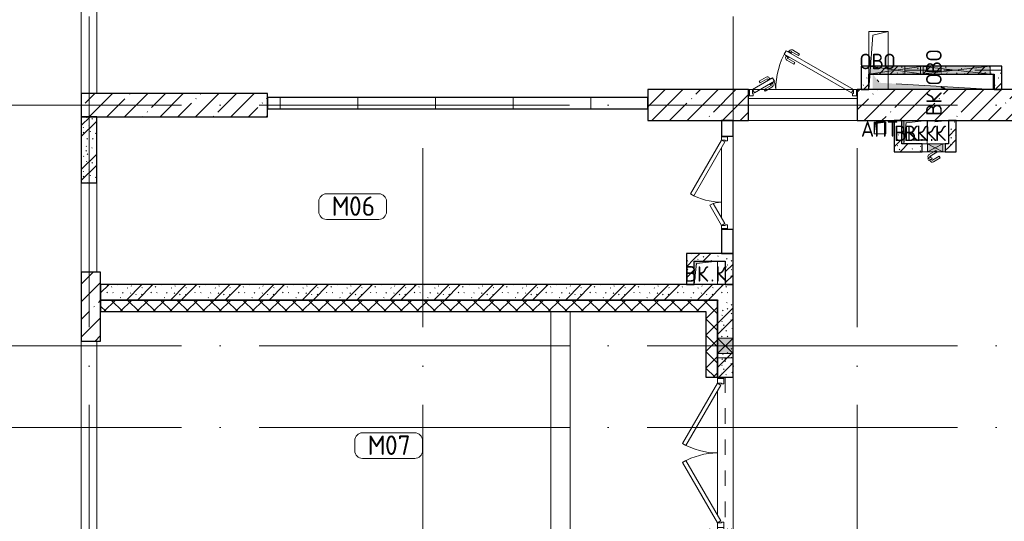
# Model space of a CAD drawing. Header units: millimetres. Extents: x -30540 to 175469, y -11730 to 122288.
# Tile 5 of 119: x -14358 to -1670, y 41090 to 47550. Entities that reach past the tile are written whole.
import ezdxf

# ---------------------------------------------------------------- set-up
doc = ezdxf.new("R2010")
doc.units = ezdxf.units.MM
for name, pattern in [('3_ Штрих_ 1 х 1 мм', [400, 200, -200]), ('ADSK_Линия сетки', [5000, 4000, -500, 0, -500]), ('ADSK_Штриховая_ш3 п1_5', [900, 600, -300])]:
    doc.linetypes.add(name, pattern=pattern)
for name, color, linetype, lineweight in [('A-____-NOTE-TEXT', 7, 'Continuous', 18), ('A-AREA-____-IDEN', 7, 'Continuous', 9), ('A-DOOR-____-MCUT', 7, 'Continuous', 9), ('A-DOOR-____-OTLN', 7, 'Continuous', 18), ('A-DOOR-FRAM-MCUT', 7, 'Continuous', 9), ('A-DOOR-OPNG-OTLN', 7, 'Continuous', 18), ('A-FLOR-____-OTLN', 7, 'Continuous', 18), ('A-GENM-____-OTLN', 7, 'Continuous', 18), ('A-GLAZ-____-MCUT', 7, 'Continuous', 9), ('A-GLAZ-____-OTLN', 7, 'Continuous', 18), ('A-WALL-____-MCUT', 7, 'Continuous', 40), ('A-WALL-____-OTLN', 7, 'Continuous', 18), ('A-WALL-____-PATT', 7, 'Continuous', 40), ('I-WALL-____-MCUT', 7, 'Continuous', 40), ('I-WALL-____-OTLN', 7, 'Continuous', 18), ('M-EQPM-____-OTLN', 7, 'Continuous', 18), ('S-BEAM-____-OTLN', 7, 'Continuous', 18), ('S-COLS-____-MCUT', 7, 'Continuous', 40), ('S-COLS-____-OTLN', 7, 'Continuous', 18), ('S-GRID-____-OTLN', 7, 'Continuous', 9)]:
    doc.layers.add(name, color=color, linetype=linetype, lineweight=lineweight)
doc.layers.add('A-AREA-____-OTLN', color=4, linetype='ADSK_Штриховая_ш3 п1_5', lineweight=40, true_color=0x00ffff)
doc.styles.add('GOST Common', font='GOST_Common.ttf', dxfattribs={"height": 200})
doc.styles.add('GOST Common_3', font='GOST_Common.ttf', dxfattribs={"height": 250})
pattern_1 = [(135, (300.56, 377.28), (-565.6854, 6e-14), [10, -790]), (135, (349.8, 474.73), (-565.6854, 6e-14), [10, -790]), (135, (423.93, 473.06), (-565.6854, 6e-14), [10, -790]), (135, (229.92, 447.9), (-565.6854, 6e-14), [10, -790]), (135, (155.08, 447.9), (-565.6854, 6e-14), [10, -790]), (135, (114.9, 369.03), (-565.6854, 6e-14), [10, -790]), (135, (132.43, 285.8), (-565.6854, 6e-14), [10, -790]), (135, (214.66, 322), (-565.6854, 6e-14), [10, -790]), (135, (198.16, 261.88), (-565.6854, 6e-14), [10, -790]), (135, (45.2, 272.9), (-565.6854, 6e-14), [10, -790]), (135, (42.32, 336.16), (-565.6854, 6e-14), [10, -790]), (135, (92.26, 192.24), (-565.6854, 6e-14), [10, -790]), (135, (7.07, 149.2), (-565.6854, 6e-14), [10, -790]), (135, (80.6, 95.1), (-565.6854, 6e-14), [10, -790]), (135, (79.53, 36.94), (-565.6854, 6e-14), [10, -790]), (135, (153.87, 74.56), (-565.6854, 6e-14), [10, -790]), (135, (228.35, 124.8), (-565.6854, 6e-14), [10, -790]), (135, (279.75, 180.4), (-565.6854, 6e-14), [10, -790]), (135, (282.9, 31.63), (-565.6854, 6e-14), [10, -790]), (135, (377.38, 53.45), (-565.6854, 6e-14), [10, -790]), (135, (352.28, 102.7), (-565.6854, 6e-14), [10, -790]), (135, (354.05, 0), (-565.6854, 6e-14), [10, -790]), (135, (553.23, 16.45), (-565.6854, 6e-14), [10, -790]), (135, (542.38, 63.45), (-565.6854, 6e-14), [10, -790]), (135, (536.58, 239.3), (-565.6854, 6e-14), [10, -790]), (135, (475.85, 203.9), (-565.6854, 6e-14), [10, -790]), (135, (475.85, 316.54), (-565.6854, 6e-14), [10, -790]), (135, (520.8, 408.7), (-565.6854, 6e-14), [10, -790]), (135, (551.1, 470.8), (-565.6854, 6e-14), [10, -790]), (135, (235.25, 537.93), (-565.6854, 6e-14), [10, -790]), (135, (407.25, 547.65), (-565.6854, 6e-14), [10, -790]), (135, (94.5, 558.6), (-565.6854, 6e-14), [10, -790]), (135, (46.4, 532.3), (-565.6854, 6e-14), [10, -790]), (135, (85.56, 465.04), (-565.6854, 6e-14), [10, -790]), (135, (355.53, 181.14), (-565.6854, 6e-14), [10, -790]), (135, (362.23, 243.6), (-565.6854, 6e-14), [10, -790]), (135, (413.45, 344.1), (-565.6854, 6e-14), [10, -790]), (135, (286.3, 273.25), (-565.6854, 6e-14), [10, -790]), (135, (423.02, 263.72), (-565.6854, 6e-14), [10, -790]), (135, (162.94, 190.2), (-565.6854, 6e-14), [10, -790]), (135, (470.25, 120.93), (-565.6854, 6e-14), [10, -790]), (135, (484.48, 9.78), (-565.6854, 6e-14), [10, -790]), (45, (0, 212.13), (-565.6854, 0), []), (45, (212.13, 0), (-565.6854, 0), []), (45, (353.55, 0), (-565.6854, 0), []), (45, (0, 353.55), (-565.6854, 0), [])]
pattern_2 = [(45, (0, 0), (-106.066, 106.066), []), (135, (0, 0), (-106.066, -106.066), [])]
pattern_3 = [(45, (0, 0), (-228.0985, 228.0985), []), (45, (228.1, 0), (-228.0985, 228.0985), [403.225, -80.645, 6.706, -73.939])]

# ---------------------------------------------------------------- blocks, each defined once
blk = doc.blocks.new('АР_Дверь двупольная - 1200х2100h_800_300__Глухая_1эт-4664851-01 ЭО')
at = {"layer": 'A-DOOR-____-MCUT', "color": 254, "lineweight": 15, "true_color": 0xcccccc}
for p, q in [((-143, 475), (-168, 432)), ((-168, 432), (525, 32)), ((550, 75), (-143, 475)), ((-550, 75), (-290, 225)), ((-265, 182), (-525, 32)), ((-290, 225), (-265, 182)), ((-525, 32), (-550, 75)), ((525, 32), (550, 75))]:
    blk.add_line(p, q, dxfattribs=at)
at = {"layer": 'A-DOOR-____-OTLN', "color": 254, "lineweight": 13, "true_color": 0xcccccc}
for centre, radius, start, end in [((550, 75), 800, 150, 180), ((-550, 75), 300, 0, 30)]:
    blk.add_arc(centre, radius, start, end, dxfattribs=at)
at = {"layer": 'A-DOOR-FRAM-MCUT', "color": 254, "lineweight": 15, "true_color": 0xcccccc}
for p, q in [((-590, 75), (-600, 75)), ((-590, 75), (-550, 75)), ((-590, -5), (-590, 75)), ((-550, 75), (-550, 25)), ((-550, 25), (-540, 25)), ((-540, 25), (-540, -5)), ((550, 25), (540, 25)), ((540, 25), (540, -5)), ((590, 75), (550, 75)), ((550, 75), (550, 25)), ((590, -5), (590, 75)), ((590, 75), (600, 75)), ((-590, -5), (-600, -5)), ((-540, -5), (-590, -5)), ((540, -5), (590, -5)), ((590, -5), (600, -5))]:
    blk.add_line(p, q, dxfattribs=at)
blk = doc.blocks.new('АР_Отверстие прямоугольное - АПТ-4905128-01 ЭО')
at = {"layer": 'A-GLAZ-____-OTLN', "lineweight": 13, "true_color": 0xf9f9f9}
blk.add_hatch(color=7, dxfattribs=at).paths.add_polyline_path([(225, 100), (25, 100), (25, -100), (225, -100)])
at = {"layer": 'A-GLAZ-____-MCUT', "color": 254, "lineweight": 15, "true_color": 0xcccccc}
for p, q in [((25, 100), (25, -100)), ((225, 100), (225, -100))]:
    blk.add_line(p, q, dxfattribs=at)
at = {"layer": 'A-GLAZ-____-OTLN', "color": 254, "lineweight": 5, "true_color": 0xcccccc}
for p, q in [((225, 100), (25, -100)), ((25, 100), (225, -100))]:
    blk.add_line(p, q, dxfattribs=at)
at = {"layer": 'A-GLAZ-____-OTLN', "color": 254, "lineweight": 13, "true_color": 0xcccccc}
for p, q in [((225, 100), (25, 100)), ((25, 100), (25, -100)), ((225, -100), (225, 100)), ((25, -100), (225, -100))]:
    blk.add_line(p, q, dxfattribs=at)
blk = doc.blocks.new('АР_Отверстие прямоугольное - ВК-4906702-01 ЭО')
at = {"layer": 'A-GLAZ-____-OTLN', "lineweight": 13, "true_color": 0xf9f9f9}
blk.add_hatch(color=7, dxfattribs=at).paths.add_polyline_path([(575, 50), (-325, 50), (-325, -50), (575, -50)])
at = {"layer": 'A-GLAZ-____-MCUT', "color": 254, "lineweight": 15, "true_color": 0xcccccc}
for p, q in [((-325, 50), (-325, -50)), ((575, 50), (575, -50))]:
    blk.add_line(p, q, dxfattribs=at)
at = {"layer": 'A-GLAZ-____-OTLN', "color": 254, "lineweight": 5, "true_color": 0xcccccc}
for p, q in [((-325, 50), (540, -46)), ((540, 46), (-325, -50)), ((575, 50), (540, 46)), ((540, -46), (575, -50))]:
    blk.add_line(p, q, dxfattribs=at)
at = {"layer": 'A-GLAZ-____-OTLN', "color": 254, "lineweight": 13, "true_color": 0xcccccc}
for p, q in [((540, 50), (-325, 50)), ((-325, 50), (-325, -50)), ((575, 50), (540, 50)), ((575, -50), (575, 50)), ((-325, -50), (540, -50)), ((540, -50), (575, -50))]:
    blk.add_line(p, q, dxfattribs=at)
blk = doc.blocks.new('АР_Отверстие прямоугольное - ВК_К-4905228-01 ЭО')
at = {"layer": 'A-GLAZ-____-OTLN', "lineweight": 13, "true_color": 0xf9f9f9}
blk.add_hatch(color=7, dxfattribs=at).paths.add_polyline_path([(25, 50), (25, -50), (225, -50), (225, 50)])
at = {"layer": 'A-GLAZ-____-MCUT', "color": 254, "lineweight": 15, "true_color": 0xcccccc}
for p, q in [((25, 50), (25, -50)), ((225, 50), (225, -50))]:
    blk.add_line(p, q, dxfattribs=at)
at = {"layer": 'A-GLAZ-____-OTLN', "color": 254, "lineweight": 5, "true_color": 0xcccccc}
for p, q in [((225, 50), (25, -50)), ((25, 50), (225, -50))]:
    blk.add_line(p, q, dxfattribs=at)
at = {"layer": 'A-GLAZ-____-OTLN', "color": 254, "lineweight": 13, "true_color": 0xcccccc}
for p, q in [((225, 50), (25, 50)), ((25, 50), (25, -50)), ((225, -50), (225, 50)), ((25, -50), (225, -50))]:
    blk.add_line(p, q, dxfattribs=at)
blk = doc.blocks.new('АР_Дверь двупольная - 1400х2100h_1000_300__Глухая_1эт-4659467-01 ЭО')
at = {"layer": 'A-DOOR-____-MCUT', "color": 254, "lineweight": 15, "true_color": 0xcccccc}
for p, q in [((-216, 700), (-241, 657)), ((-241, 657), (625, 157)), ((650, 200), (-216, 700)), ((-650, 200), (-390, 350)), ((-365, 307), (-625, 157)), ((-390, 350), (-365, 307)), ((-625, 157), (-650, 200)), ((625, 157), (650, 200))]:
    blk.add_line(p, q, dxfattribs=at)
at = {"layer": 'A-DOOR-____-OTLN', "color": 254, "lineweight": 5, "true_color": 0xcccccc}
for p, q in [((-219, 644), (-223, 637)), ((-223, 637), (-180, 612)), ((-194, 687), (-190, 694)), ((-190, 694), (-147, 669)), ((-180, 688), (-174, 699)), ((-158, 676), (-152, 686)), ((-147, 669), (-151, 662)), ((-56, 637), (-145, 688)), ((-44, 658), (-133, 710)), ((-56, 637), (-44, 658)), ((-213, 631), (-219, 621)), ((-119, 528), (-208, 580)), ((-191, 619), (-197, 608)), ((-106, 550), (-195, 601)), ((-180, 612), (-176, 619)), ((-106, 550), (-119, 528)), ((-562, 308), (-474, 360)), ((-550, 287), (-562, 308)), ((-550, 287), (-461, 338)), ((-416, 344), (-459, 319)), ((-459, 319), (-455, 312)), ((-448, 326), (-454, 336)), ((-427, 338), (-433, 349)), ((-426, 262), (-430, 269)), ((-383, 287), (-426, 262)), ((-412, 337), (-416, 344)), ((-415, 269), (-409, 258)), ((-394, 281), (-388, 271)), ((-387, 294), (-383, 287)), ((-500, 200), (-411, 251)), ((-500, 200), (-487, 178)), ((-487, 178), (-399, 230))]:
    blk.add_line(p, q, dxfattribs=at)
at = {"layer": 'A-DOOR-____-OTLN', "color": 254, "lineweight": 13, "true_color": 0xcccccc}
for centre, radius, start, end in [((650, 200), 1000, 150, 180), ((-650, 200), 300, 0, 30)]:
    blk.add_arc(centre, radius, start, end, dxfattribs=at)
at = {"layer": 'A-DOOR-____-OTLN', "color": 254, "lineweight": 5, "true_color": 0xcccccc}
for centre, radius, start, end in [((-148, 684), 30, 60, 150), ((-148, 684), 4.99, 60, 150), ((-193, 606), 30, 150, 240), ((-193, 606), 4.99, 150, 240), ((-459, 334), 30, 30, 120), ((-459, 334), 4.99, 30, 120), ((-414, 256), 4.99, 300, 30), ((-414, 256), 30, 300, 30)]:
    blk.add_arc(centre, radius, start, end, dxfattribs=at)
at = {"layer": 'A-DOOR-FRAM-MCUT', "color": 254, "lineweight": 15, "true_color": 0xcccccc}
for p, q in [((-690, 200), (-700, 200)), ((-690, 200), (-650, 200)), ((-690, 120), (-690, 200)), ((-650, 200), (-650, 150)), ((-650, 150), (-640, 150)), ((-640, 150), (-640, 120)), ((650, 150), (640, 150)), ((640, 150), (640, 120)), ((690, 200), (650, 200)), ((650, 200), (650, 150)), ((690, 120), (690, 200)), ((690, 200), (700, 200)), ((-690, 120), (-700, 120)), ((-640, 120), (-690, 120)), ((640, 120), (690, 120)), ((690, 120), (700, 120))]:
    blk.add_line(p, q, dxfattribs=at)
blk = doc.blocks.new('КР-Проем - Настраиваемый-3752251-01 ЭО')
at = {"layer": 'A-DOOR-OPNG-OTLN', "color": 254, "lineweight": 13, "true_color": 0xcccccc}
for p, q in [((-700, 200), (700, 200)), ((-700, -200), (700, -200))]:
    blk.add_line(p, q, dxfattribs=at)
blk = doc.blocks.new('АР_Дверь однопольная - 300х400h_200__ВК_ПУИ и аренда-7884490-01 ЭО')
at = {"layer": 'A-DOOR-____-OTLN', "color": 254, "lineweight": 5, "true_color": 0xcccccc}
for p, q in [((-84, 128), (4, 180)), ((-72, 107), (-84, 128)), ((-72, 107), (17, 158)), ((62, 164), (19, 139)), ((19, 139), (23, 133)), ((30, 146), (24, 156)), ((75, 142), (32, 117)), ((51, 158), (45, 169)), ((66, 158), (62, 164)), ((64, 136), (70, 125)), ((71, 149), (75, 142)), ((-42, 55), (47, 106)), ((-42, 55), (-39, 50)), ((-39, 50), (-29, 33)), ((-29, 33), (0, 50)), ((0, 50), (59, 84)), ((32, 117), (28, 124)), ((43, 123), (49, 113))]:
    blk.add_line(p, q, dxfattribs=at)
for centre, radius, start, end in [((19, 154), 30, 30, 120), ((19, 154), 4.99, 30, 120), ((44, 110), 4.99, 300, 30), ((44, 110), 30, 300, 30)]:
    blk.add_arc(centre, radius, start, end, dxfattribs=at)
blk = doc.blocks.new('АР_Отверстие прямоугольное - ОВО-5660007-01 ЭО')
at = {"layer": 'A-GLAZ-____-OTLN', "lineweight": 13, "true_color": 0xf9f9f9}
blk.add_hatch(color=7, dxfattribs=at).paths.add_polyline_path([(337.5, 50), (-225, 50), (-225, -50), (475, -50), (475, 50), (425, 50)])
at = {"layer": 'A-GLAZ-____-MCUT', "color": 254, "lineweight": 15, "true_color": 0xcccccc}
for p, q in [((-225, 50), (-225, -50)), ((475, 50), (475, -50))]:
    blk.add_line(p, q, dxfattribs=at)
at = {"layer": 'A-GLAZ-____-OTLN', "color": 254, "lineweight": 5, "true_color": 0xcccccc}
for p, q in [((475, 50), (-225, -50)), ((-225, 50), (475, -50))]:
    blk.add_line(p, q, dxfattribs=at)
at = {"layer": 'A-GLAZ-____-OTLN', "color": 254, "lineweight": 13, "true_color": 0xcccccc}
for p, q in [((475, 50), (-225, 50)), ((-225, 50), (-225, -50)), ((475, -50), (475, 50)), ((-225, -50), (475, -50))]:
    blk.add_line(p, q, dxfattribs=at)
blk = doc.blocks.new('АР_Дверь двупольная - 1950х2100h_900_900__Глухая_1эт_загрузка-4871853-01 ЭО')
at = {"layer": 'A-DOOR-____-MCUT', "color": 254, "lineweight": 15, "true_color": 0xcccccc}
for p, q in [((-900, 100), (-121, 550)), ((-121, 550), (-96, 507)), ((121, 550), (96, 507)), ((900, 100), (121, 550)), ((-96, 507), (-875, 57)), ((96, 507), (875, 57)), ((-875, 57), (-900, 100)), ((875, 57), (900, 100))]:
    blk.add_line(p, q, dxfattribs=at)
at = {"layer": 'A-DOOR-____-OTLN', "color": 254, "lineweight": 13, "true_color": 0xcccccc}
for centre, start, end in [((-900, 100), 0, 30), ((900, 100), 150, 180)]:
    blk.add_arc(centre, 900, start, end, dxfattribs=at)
at = {"layer": 'A-DOOR-FRAM-MCUT', "color": 254, "lineweight": 15, "true_color": 0xcccccc}
for p, q in [((-960, 100), (-975, 100)), ((-960, 20), (-975, 20)), ((-960, 100), (-900, 100)), ((-960, 20), (-960, 100)), ((-890, 20), (-960, 20)), ((-900, 100), (-900, 50)), ((-900, 50), (-890, 50)), ((-890, 50), (-890, 20)), ((900, 50), (890, 50)), ((890, 50), (890, 20)), ((890, 20), (960, 20)), ((960, 100), (900, 100)), ((900, 100), (900, 50)), ((960, 20), (960, 100)), ((960, 100), (975, 100)), ((960, 20), (975, 20))]:
    blk.add_line(p, q, dxfattribs=at)
blk = doc.blocks.new('АР_Перемычка - 200_Уx2_50x5__250-250-5284418-01 ЭО')
at = {"layer": 'S-BEAM-____-OTLN', "color": 254, "linetype": '3_ Штрих_ 1 х 1 мм', "lineweight": 15, "true_color": 0xdcdcdc}
for p, q in [((-1225, 100), (-1225, -100)), ((1225, 100), (1225, -100)), ((-1225, 0), (1225, 0))]:
    blk.add_line(p, q, dxfattribs=at)
blk = doc.blocks.new('АР_Перемычка - 100_Уx1_75x5__150-200-4900758-01 ЭО')
at = {"layer": 'S-BEAM-____-OTLN', "color": 254, "linetype": '3_ Штрих_ 1 х 1 мм', "lineweight": 15, "true_color": 0xdcdcdc}
for p, q in [((-600, 50), (-600, -50)), ((650, 50), (650, -50)), ((-600, 0), (-450, 0)), ((-450, 0), (415, 0)), ((415, 0), (450, 0)), ((450, 0), (650, 0))]:
    blk.add_line(p, q, dxfattribs=at)
blk = doc.blocks.new('АР_Канал вертикальный прямоугольный - ВК_К-5078168-01 ЭО')
at = {"layer": 'M-EQPM-____-OTLN', "lineweight": 13, "true_color": 0xe2e2e2}
h = blk.add_hatch(color=254, dxfattribs=at)
h.paths.add_polyline_path([(-300, -150), (-275, -8), (-275, 150), (-300, 150), (-300, 43)])
h.paths.add_polyline_path([(25, 128), (300, 150), (25, 150)])
at = {"layer": 'M-EQPM-____-OTLN', "color": 253, "lineweight": 13, "true_color": 0xaaaaaa}
for p, q in [((125, 136), (300, 150)), ((125, 136), (300, 150)), ((300, 150), (125, 150)), ((300, 150), (125, 150)), ((125, 150), (300, 150)), ((300, -150), (300, 150)), ((300, 150), (300, -150)), ((125, -150), (300, -150)), ((300, -150), (125, -150))]:
    blk.add_line(p, q, dxfattribs=at)
blk = doc.blocks.new('АР_Канал вертикальный прямоугольный - ВК_ОВО-5078170-01 ЭО')
at = {"layer": 'M-EQPM-____-OTLN', "lineweight": 13, "true_color": 0xe2e2e2}
blk.add_hatch(color=254, dxfattribs=at).paths.add_polyline_path([(-100, -775), (-12, 688), (100, 775), (-100, 775), (-100, -669)])
at = {"layer": 'M-EQPM-____-OTLN', "color": 253, "lineweight": 13, "true_color": 0xaaaaaa}
for p, q in [((0, 697), (24, 716)), ((0, 697), (24, 716)), ((100, 675), (100, 710)), ((100, 710), (100, 675)), ((-100, -775), (-25, 475)), ((-100, 475), (-100, -775)), ((-100, -775), (-25, 475)), ((-100, 475), (-100, -775)), ((-100, -775), (-100, 475)), ((100, -775), (100, 475)), ((100, 475), (100, -775)), ((-100, -775), (100, -775)), ((100, -775), (-100, -775))]:
    blk.add_line(p, q, dxfattribs=at)
blk = doc.blocks.new('АР_Канал вертикальный прямоугольный - ВК_К-5078175-01 ЭО')
at = {"layer": 'M-EQPM-____-OTLN', "lineweight": 13, "true_color": 0xe2e2e2}
blk.add_hatch(color=254, dxfattribs=at).paths.add_polyline_path([(-150, -150), (-120, 120), (150, 150), (-150, 150)])
at = {"layer": 'M-EQPM-____-OTLN', "color": 253, "lineweight": 13, "true_color": 0xaaaaaa}
for p, q in [((150, 150), (-150, 150)), ((-150, 150), (-150, -150)), ((150, 150), (-150, 150)), ((-150, 150), (-150, -150)), ((-150, -150), (-150, 150)), ((-150, 150), (150, 150)), ((-120, 120), (150, 150)), ((-120, 120), (150, 150)), ((150, -150), (150, 150)), ((150, 150), (150, -150)), ((-150, -150), (-120, 120)), ((-150, -150), (-120, 120)), ((-150, -150), (150, -150)), ((150, -150), (-150, -150))]:
    blk.add_line(p, q, dxfattribs=at)
blk = doc.blocks.new('АР_Канал вертикальный прямоугольный - ВК_К-5078220-01 ЭО')
at = {"layer": 'M-EQPM-____-OTLN', "lineweight": 13, "true_color": 0xe2e2e2}
blk.add_hatch(color=254, dxfattribs=at).paths.add_polyline_path([(-150, -150), (-120, 120), (150, 150), (-150, 150), (-150, 43)])
at = {"layer": 'M-EQPM-____-OTLN', "color": 253, "lineweight": 13, "true_color": 0xaaaaaa}
for p, q in [((150, 150), (-150, 150)), ((-150, 150), (-150, -150)), ((150, 150), (-150, 150)), ((-150, 150), (-150, -150)), ((-150, -150), (-150, 150)), ((-150, 150), (150, 150)), ((-120, 120), (150, 150)), ((-120, 120), (150, 150)), ((150, -150), (150, 150)), ((150, 150), (150, -150)), ((-150, -150), (-120, 120)), ((-150, -150), (-120, 120)), ((-150, -150), (150, -150)), ((150, -150), (-150, -150))]:
    blk.add_line(p, q, dxfattribs=at)
blk = doc.blocks.new('АР_Канал вертикальный прямоугольный - ОВО-5078222-01 ЭО')
at = {"layer": 'A-GENM-____-OTLN', "color": 253, "lineweight": 13, "true_color": 0xaaaaaa}
for p, q in [((-125, -90), (-125, 375)), ((-125, 375), (125, 375))]:
    blk.add_line(p, q, dxfattribs=at)
at = {"layer": 'M-EQPM-____-OTLN', "color": 253, "lineweight": 13, "true_color": 0xaaaaaa}
for p, q in [((-125, -375), (-125, 375)), ((-125, 375), (125, 375)), ((-125, -375), (-75, 325)), ((-75, 325), (125, 375)), ((125, 375), (125, -375)), ((125, -375), (-125, -375))]:
    blk.add_line(p, q, dxfattribs=at)
blk = doc.blocks.new('АР_Канал вертикальный прямоугольный - АПТ-5078281-01 ЭО')
at = {"layer": 'M-EQPM-____-OTLN', "lineweight": 13, "true_color": 0xe2e2e2}
blk.add_hatch(color=254, dxfattribs=at).paths.add_polyline_path([(-75, -75), (-60, 60), (75, 75), (-75, 75), (-75, -12)])
at = {"layer": 'M-EQPM-____-OTLN', "color": 253, "lineweight": 13, "true_color": 0xaaaaaa}
for p, q in [((75, 75), (-75, 75)), ((-75, 75), (-75, -75)), ((75, 75), (-75, 75)), ((-75, 75), (-75, -75)), ((-75, -75), (-75, 75)), ((-75, 75), (75, 75)), ((-75, -75), (-60, 60)), ((-75, -75), (-60, 60)), ((-60, 60), (75, 75)), ((-60, 60), (75, 75)), ((75, -75), (75, 75)), ((75, 75), (75, -75)), ((-75, -75), (75, -75)), ((75, -75), (-75, -75))]:
    blk.add_line(p, q, dxfattribs=at)
blk = doc.blocks.new('Наметкина 10_РД_АР_К1_отсоединено_rvt-1-01 ЭО')
at = {"layer": 'A-WALL-____-PATT', "lineweight": 5, "true_color": 0xcccccc}
h = blk.add_hatch(dxfattribs=at)
h.set_pattern_fill('FP_1', color=254, style=0, pattern_type=2)
h.set_pattern_definition(pattern_1)
h.paths.add_polyline_path([(-3515, 46650), (-3415, 46650), (-3415, 46950), (-3515, 46950), (-3515, 46850)])
h = blk.add_hatch(dxfattribs=at)
h.set_pattern_fill('FP_1', color=254, style=0, pattern_type=2)
h.set_pattern_definition(pattern_1)
h.paths.add_polyline_path([(-1850, 46850), (-1800, 46850), (-1800, 46950), (-3415, 46950), (-3415, 46850), (-1921, 46850)])
h = blk.add_hatch(dxfattribs=at)
h.set_pattern_fill('FP_1', color=254, style=0, pattern_type=2)
h.set_pattern_definition(pattern_1)
h.paths.add_polyline_path([(-1700, 46650), (-1700, 46950), (-1800, 46950), (-1800, 46650)])
h = blk.add_hatch(dxfattribs=at)
h.set_pattern_fill('FP_5', color=254, style=0, pattern_type=2)
h.set_pattern_definition(pattern_3)
h.paths.add_polyline_path([(-2665, 46250), (-1165, 46250), (-1165, 46650), (-3565, 46650), (-3565, 46250), (-2935, 46250)])
h.paths.add_polyline_path([(-6265, 46250), (-4965, 46250), (-4965, 46650), (-6265, 46650)])
h = blk.add_hatch(dxfattribs=at)
h.set_pattern_fill('FP_2', color=254, style=0, pattern_type=2)
h.set_pattern_definition([(0, (0, 0), (0, 1000), []), (90, (0, 0), (-1000, 6e-14), [])])
h.paths.add_polyline_path([(-6265, 46400), (-6265, 46550), (-11165, 46550), (-11165, 46400), (-8040, 46400)])
h = blk.add_hatch(dxfattribs=at)
h.set_pattern_fill('FP_1', color=254, style=0, pattern_type=2)
h.set_pattern_definition(pattern_1)
h.paths.add_polyline_path([(-13365, 45450), (-13365, 46300), (-13565, 46300), (-13565, 45450)])
h = blk.add_hatch(dxfattribs=at)
h.set_pattern_fill('FP_1', color=254, style=0, pattern_type=2)
h.set_pattern_definition(pattern_1)
h.paths.add_polyline_path([(-3090, 45850), (-2990, 45850), (-2990, 46250), (-3090, 46250), (-3090, 45950)])
h = blk.add_hatch(dxfattribs=at)
h.set_pattern_fill('FP_1', color=254, style=0, pattern_type=2)
h.set_pattern_definition(pattern_1)
h.paths.add_polyline_path([(-2290, 45850), (-2290, 46250), (-2390, 46250), (-2390, 45850)])
h = blk.add_hatch(dxfattribs=at)
h.set_pattern_fill('FP_1', color=254, style=0, pattern_type=2)
h.set_pattern_definition(pattern_1)
h.paths.add_polyline_path([(-2430, 45850), (-2390, 45850), (-2390, 45950), (-2430, 45950)])
h.paths.add_polyline_path([(-2990, 45850), (-2730, 45850), (-2730, 45950), (-2990, 45950)])
h = blk.add_hatch(dxfattribs=at)
h.set_pattern_fill('FP_1', color=254, style=0, pattern_type=2)
h.set_pattern_definition(pattern_1)
h.paths.add_polyline_path([(-5665, 44140), (-5665, 44540), (-5765, 44540), (-5765, 44140)])
h = blk.add_hatch(dxfattribs=at)
h.set_pattern_fill('FP_1', color=254, style=0, pattern_type=2)
h.set_pattern_definition(pattern_1)
h.paths.add_polyline_path([(-5265, 44440), (-5165, 44440), (-5165, 44540), (-5665, 44540), (-5665, 44440), (-5365, 44440)])
h = blk.add_hatch(dxfattribs=at)
h.set_pattern_fill('FP_1', color=254, style=0, pattern_type=2)
h.set_pattern_definition(pattern_1)
h.paths.add_polyline_path([(-5165, 44140), (-5165, 44440), (-5265, 44440), (-5265, 44140)])
h = blk.add_hatch(dxfattribs=at)
h.set_pattern_fill('FP_5', color=254, style=0, pattern_type=2)
h.set_pattern_definition(pattern_3)
h.paths.add_polyline_path([(-13315, 43410), (-13315, 44300), (-13565, 44300), (-13565, 43410)])
h = blk.add_hatch(dxfattribs=at)
h.set_pattern_fill('FP_1', color=254, style=0, pattern_type=2)
h.set_pattern_definition(pattern_1)
h.paths.add_polyline_path([(-5365, 43940), (-5165, 43940), (-5165, 44140), (-13315, 44140), (-13315, 43940), (-6000, 43940)])
h = blk.add_hatch(dxfattribs=at)
h.set_pattern_fill('FP_4', color=254, style=0, pattern_type=2)
h.set_pattern_definition(pattern_2)
h.paths.add_polyline_path([(-5515, 43790), (-5515, 43940), (-13315, 43940), (-13315, 43790), (-6000, 43790)])
h = blk.add_hatch(dxfattribs=at)
h.set_pattern_fill('FP_4', color=254, style=0, pattern_type=2)
h.set_pattern_definition(pattern_2)
h.paths.add_polyline_path([(-5365, 40150), (-5365, 40995), (-5515, 40995), (-5515, 40150)])
h.paths.add_polyline_path([(-5515, 42945), (-5365, 42945), (-5365, 43940), (-5515, 43940), (-5515, 43250)])
h = blk.add_hatch(dxfattribs=at)
h.set_pattern_fill('FP_1', color=254, style=0, pattern_type=2)
h.set_pattern_definition(pattern_1)
h.paths.add_polyline_path([(-5165, 40000), (-5165, 40995), (-5365, 40995), (-5365, 40000)])
h.paths.add_polyline_path([(-5365, 42945), (-5165, 42945), (-5165, 43940), (-5365, 43940), (-5365, 43250)])
at = {"layer": 'S-COLS-____-OTLN', "lineweight": 5, "true_color": 0xcccccc}
h = blk.add_hatch(dxfattribs=at)
h.set_pattern_fill('FP_5', color=254, style=0, pattern_type=2)
h.set_pattern_definition(pattern_3)
h.paths.add_polyline_path([(-11165, 46300), (-11165, 46600), (-13565, 46600), (-13565, 46300)])
at = {"layer": 'A-AREA-____-OTLN', "color": 7, "linetype": '3_ Штрих_ 1 х 1 мм', "lineweight": 30, "true_color": 0xccffff}
for p, q in [((-2665, 46250), (-2665, 46000)), ((-2665, 46000), (-2990, 46000))]:
    blk.add_line(p, q, dxfattribs=at)
at = {"layer": 'A-FLOR-____-OTLN', "color": 254, "lineweight": 13, "true_color": 0xcccccc}
for p, q in [((-4965, 46535), (-3565, 46535)), ((-3565, 46535), (-4965, 46535)), ((-5315, 46040), (-5315, 46050)), ((-5315, 46050), (-5315, 46040)), ((-5315, 45000), (-5315, 45900)), ((-5315, 45900), (-5315, 45000)), ((-5315, 44850), (-5315, 44860)), ((-5315, 44860), (-5315, 44850)), ((-7515, 43790), (-7515, 40620)), ((-7515, 40620), (-7515, 43790)), ((-7265, 40620), (-7265, 43790)), ((-13565, 43410), (-13565, 40210)), ((-13365, 40210), (-13365, 43410)), ((-13365, 43410), (-13365, 40210)), ((-5365, 42930), (-5365, 42945)), ((-5365, 42945), (-5365, 42930)), ((-5165, 42945), (-5165, 40995)), ((-5165, 40995), (-5165, 42945)), ((-5365, 41170), (-5365, 42770)), ((-5365, 42770), (-5365, 41170))]:
    blk.add_line(p, q, dxfattribs=at)
at = {"layer": 'A-WALL-____-MCUT', "color": 254, "lineweight": 30, "true_color": 0xcccccc}
for p, q in [((-4965, 46650), (-6265, 46650)), ((-6265, 46650), (-6265, 46250)), ((-4965, 46250), (-4965, 46650)), ((-1165, 46650), (-3565, 46650)), ((-3565, 46650), (-3565, 46250)), ((-6265, 46550), (-11165, 46550)), ((-11165, 46550), (-11165, 46400)), ((-6265, 46400), (-6265, 46550)), ((-11165, 46400), (-6265, 46400)), ((-13365, 46300), (-13565, 46300)), ((-13565, 46300), (-13565, 45450)), ((-13365, 45450), (-13365, 46300)), ((-6265, 46250), (-4965, 46250)), ((-5315, 46250), (-5315, 46050)), ((-5165, 46250), (-5315, 46250)), ((-5165, 46050), (-5165, 46250)), ((-3565, 46250), (-1165, 46250)), ((-5315, 46050), (-5165, 46050)), ((-13565, 45450), (-13365, 45450)), ((-5315, 44850), (-5315, 44540)), ((-5165, 44850), (-5315, 44850)), ((-5165, 44540), (-5165, 44850)), ((-5315, 44540), (-5165, 44540)), ((-5515, 43940), (-13315, 43940)), ((-13315, 43940), (-13315, 43790)), ((-5365, 43940), (-5515, 43940)), ((-5365, 43940), (-5365, 43450)), ((-5365, 43450), (-5365, 43940)), ((-13315, 43790), (-5515, 43790)), ((-5515, 43790), (-5515, 42945)), ((-5365, 43450), (-5365, 43250)), ((-5365, 43250), (-5365, 43450)), ((-5365, 43250), (-5365, 42945)), ((-5365, 42945), (-5365, 43250)), ((-5515, 42945), (-5365, 42945))]:
    blk.add_line(p, q, dxfattribs=at)
at = {"layer": 'A-WALL-____-OTLN', "color": 254, "lineweight": 13, "true_color": 0xcccccc}
for p, q in [((-13565, 46600), (-13565, 48550)), ((-13365, 48550), (-13365, 46600)), ((-13565, 46600), (-13565, 48380)), ((-13365, 48380), (-13365, 46600)), ((-13565, 44300), (-13565, 45450)), ((-13365, 45450), (-13365, 44300))]:
    blk.add_line(p, q, dxfattribs=at)
at = {"layer": 'I-WALL-____-MCUT', "color": 254, "lineweight": 30, "true_color": 0xcccccc}
for p, q in [((-3415, 46950), (-3515, 46950)), ((-3515, 46950), (-3515, 46650)), ((-2750, 46950), (-3415, 46950)), ((-2715, 46950), (-2750, 46950)), ((-1850, 46950), (-2715, 46950)), ((-1800, 46950), (-1850, 46950)), ((-1700, 46950), (-1800, 46950)), ((-1700, 46650), (-1700, 46950)), ((-3415, 46650), (-3415, 46850)), ((-3415, 46850), (-2750, 46850)), ((-2750, 46850), (-2715, 46850)), ((-2715, 46850), (-1850, 46850)), ((-1850, 46850), (-1800, 46850)), ((-1800, 46850), (-1800, 46650)), ((-3515, 46650), (-3415, 46650)), ((-1800, 46650), (-1700, 46650)), ((-2990, 46250), (-3090, 46250)), ((-3090, 46250), (-3090, 45850)), ((-2990, 45950), (-2990, 46250)), ((-2390, 46250), (-2390, 45950)), ((-2290, 46250), (-2390, 46250)), ((-2290, 45850), (-2290, 46250)), ((-2730, 45950), (-2990, 45950)), ((-2730, 45850), (-2730, 45950)), ((-2390, 45950), (-2430, 45950)), ((-2430, 45950), (-2430, 45850)), ((-3090, 45850), (-2990, 45850)), ((-2990, 45850), (-2730, 45850)), ((-2430, 45850), (-2390, 45850)), ((-2390, 45850), (-2290, 45850)), ((-5765, 44540), (-5765, 44140)), ((-5665, 44540), (-5765, 44540)), ((-5165, 44540), (-5665, 44540)), ((-5165, 44440), (-5165, 44540)), ((-5665, 44440), (-5265, 44440)), ((-5665, 44140), (-5665, 44440)), ((-5265, 44440), (-5265, 44140)), ((-5165, 44140), (-5165, 44440)), ((-13565, 44300), (-13565, 43410)), ((-13315, 44300), (-13565, 44300)), ((-13315, 43410), (-13315, 44300)), ((-5165, 44140), (-13315, 44140)), ((-13315, 44140), (-13315, 43940)), ((-5765, 44140), (-5665, 44140)), ((-5265, 44140), (-5165, 44140)), ((-5165, 43940), (-5165, 44140)), ((-13315, 43940), (-5365, 43940)), ((-5165, 43450), (-5165, 43940)), ((-13565, 43410), (-13315, 43410)), ((-5165, 43250), (-5165, 43450)), ((-5165, 42945), (-5165, 43250)), ((-5365, 42945), (-5165, 42945))]:
    blk.add_line(p, q, dxfattribs=at)
at = {"layer": 'I-WALL-____-OTLN', "color": 254, "lineweight": 13, "true_color": 0xcccccc}
for p, q in [((-2730, 45950), (-2660, 45950)), ((-2660, 45950), (-2460, 45950)), ((-2460, 45950), (-2430, 45950)), ((-2660, 45850), (-2730, 45850)), ((-2460, 45850), (-2660, 45850)), ((-2430, 45850), (-2460, 45850))]:
    blk.add_line(p, q, dxfattribs=at)
at = {"layer": 'S-COLS-____-MCUT', "color": 254, "lineweight": 30, "true_color": 0xcccccc}
for p, q in [((-11165, 46600), (-13565, 46600)), ((-13565, 46600), (-13565, 46300)), ((-11165, 46300), (-11165, 46600)), ((-13565, 46300), (-11165, 46300))]:
    blk.add_line(p, q, dxfattribs=at)
at = {"layer": 'A-DOOR-____-OTLN', "color": 254, "lineweight": 13, "true_color": 0xcccccc}
for name in ['АР_Дверь двупольная - 1400х2100h_1000_300__Глухая_1эт-4659467-01 ЭО', 'КР-Проем - Настраиваемый-3752251-01 ЭО']:
    blk.add_blockref(name, (-4265, 46450), dxfattribs=at)
for name, p, rotation in [('АР_Дверь двупольная - 1200х2100h_800_300__Глухая_1эт-4664851-01 ЭО', (-5240, 45450), 89.9999999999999), ('АР_Дверь однопольная - 300х400h_200__ВК_ПУИ и аренда-7884490-01 ЭО', (-2580, 45900), 180), ('АР_Дверь двупольная - 1950х2100h_900_900__Глухая_1эт_загрузка-4871853-01 ЭО', (-5265, 41970), 89.99999999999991)]:
    blk.add_blockref(name, p, dxfattribs=dict(at, rotation=rotation))
at = {"layer": 'A-GLAZ-____-OTLN', "color": 254, "lineweight": 13, "true_color": 0xcccccc}
for name, p, rotation in [('АР_Отверстие прямоугольное - ОВО-5660007-01 ЭО', (-2940, 46900), 180), ('АР_Отверстие прямоугольное - ВК-4906702-01 ЭО', (-2175, 46900), 180), ('АР_Отверстие прямоугольное - ВК_К-4905228-01 ЭО', (-2435, 45900), 180), ('АР_Отверстие прямоугольное - АПТ-4905128-01 ЭО', (-5265, 43475), 269.9999999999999)]:
    blk.add_blockref(name, p, dxfattribs=dict(at, rotation=rotation))
at = {"layer": 'M-EQPM-____-OTLN', "color": 253, "lineweight": 5, "true_color": 0xaaaaaa}
for name, p in [('АР_Канал вертикальный прямоугольный - ОВО-5078222-01 ЭО', (-3290, 47025)), ('АР_Канал вертикальный прямоугольный - АПТ-5078281-01 ЭО', (-3270, 46155)), ('АР_Канал вертикальный прямоугольный - ВК_К-5078168-01 ЭО', (-2690, 46100)), ('АР_Канал вертикальный прямоугольный - ВК_К-5078220-01 ЭО', (-2815, 46100)), ('АР_Канал вертикальный прямоугольный - ВК_К-5078175-01 ЭО', (-5515, 44290))]:
    blk.add_blockref(name, p, dxfattribs=at)
at = {"layer": 'M-EQPM-____-OTLN', "color": 253, "lineweight": 5, "true_color": 0xaaaaaa, "rotation": 89.9999999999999}
blk.add_blockref('АР_Канал вертикальный прямоугольный - ВК_ОВО-5078170-01 ЭО', (-2590, 46750), dxfattribs=at)
at = {"layer": 'S-BEAM-____-OTLN', "color": 254, "lineweight": 13, "true_color": 0xcccccc}
for name, p, rotation in [('АР_Перемычка - 100_Уx1_75x5__150-200-4900758-01 ЭО', (-2300, 46900), 180), ('АР_Перемычка - 200_Уx2_50x5__250-250-5284418-01 ЭО', (-5265, 41970), 89.99999999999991)]:
    blk.add_blockref(name, p, dxfattribs=dict(at, rotation=rotation))
at = {"layer": 'A-____-NOTE-TEXT', "color": 253, "lineweight": 5, "true_color": 0xaaaaaa, "char_height": 200, "attachment_point": 1, "rotation": 90, "style": 'GOST Common'}
for s, insert, width in [('ОВО', (-2677, 46707), 593.25), ('\\fGOST Common|b0|i0|c204|p34|;,', (-2677, 46641), 80.17), ('ВК', (-2677, 46310), 400.84)]:
    blk.add_mtext(s, dxfattribs=dict(at, insert=insert, width=width))
at = {"layer": 'A-____-NOTE-TEXT', "color": 253, "lineweight": 5, "true_color": 0xaaaaaa, "char_height": 200, "attachment_point": 1, "style": 'GOST Common'}
for s, insert, width in [('ОВО', (-3532, 47112), 593.25), ('АПТ', (-3518, 46242), 609.28), ('ВК', (-3090, 46187), 400.84), ('ВК', (-2965, 46187), 400.84), ('\\fGOST Common|b0|i0|c204|p34|;К', (-2693, 46187), 192.4), ('\\fGOST Common|b0|i0|c204|p34|;К', (-2568, 46187), 192.4), ('\\fGOST Common|b0|i0|c204|p34|;.', (-2759, 46187), 80.17), ('\\fGOST Common|b0|i0|c204|p34|;.', (-2634, 46187), 80.17), ('ВК', (-5790, 44377), 400.84), ('\\fGOST Common|b0|i0|c204|p34|;К', (-5393, 44377), 192.4), ('\\fGOST Common|b0|i0|c204|p34|;.', (-5459, 44377), 80.17)]:
    blk.add_mtext(s, dxfattribs=dict(at, insert=insert, width=width))
blk = doc.blocks.new('Марка помещения 2 - Марка помещения 2-1605974-01 ЭО')
at = {"layer": 'A-AREA-____-IDEN', "color": 253, "true_color": 0xaaaaaa}
for p, q in [((-1.797, 0.841), (1.569, 0.841)), ((-2.297, -0.309), (-2.297, 0.341)), ((2.069, 0.341), (2.069, -0.309)), ((1.569, -0.809), (-1.797, -0.809))]:
    blk.add_line(p, q, dxfattribs=at)
for centre, start, end in [((-1.797, 0.341), 90, 180), ((1.569, 0.341), 0, 90), ((-1.797, -0.309), 180, 270), ((1.569, -0.309), 270, 360)]:
    blk.add_arc(centre, 0.5, start, end, dxfattribs=at)

msp = doc.modelspace()

# ---------------------------------------------------------------- linework, layer by layer
at = {"layer": 'S-GRID-____-OTLN', "color": 253, "linetype": 'ADSK_Линия сетки', "true_color": 0xaaaaaa}
for p, q in [((-13464.7, 23589.3), (-13464.7, 98105.9)), ((-5164.7, 23589.3), (-5164.7, 98105.9)), ((17726.8, 46450), (-28904.3, 46450)), ((-9164.7, 23589.3), (-9164.7, 45894.3)), ((-3564.7, 23589.3), (-3564.7, 45894.3)), ((17726.8, 43350), (-26364.3, 43350)), ((17726.8, 42300), (-28904.3, 42300))]:
    msp.add_line(p, q, dxfattribs=at)

# ---------------------------------------------------------------- block references
at = {"lineweight": 5}
msp.add_blockref('Наметкина 10_РД_АР_К1_отсоединено_rvt-1-01 ЭО', (0, 0), dxfattribs=at)
at = {"layer": 'A-AREA-____-IDEN', "color": 253, "true_color": 0xaaaaaa, "xscale": 199.9999999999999, "yscale": 199.9999999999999, "zscale": 199.9999999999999}
for p in [(-10044, 45140.4), (-9581, 42061.4)]:
    msp.add_blockref('Марка помещения 2 - Марка помещения 2-1605974-01 ЭО', p, dxfattribs=at)

# ---------------------------------------------------------------- texts
at = {"layer": 'A-AREA-____-IDEN', "color": 253, "true_color": 0xaaaaaa, "char_height": 250, "attachment_point": 1, "style": 'GOST Common_3'}
for s, insert, width in [('\\fGOST Common|b0|i0|c204|p34|;М', (-10338.5, 45274.2), 272.574), ('06', (-10113.6, 45274.2), 448.945), ('\\fGOST Common|b0|i0|c204|p34|;М', (-9875.5, 42195.2), 272.574), ('07', (-9650.6, 42195.2), 448.945)]:
    msp.add_mtext(s, dxfattribs=dict(at, insert=insert, width=width))

doc.saveas('drawing.dxf')
